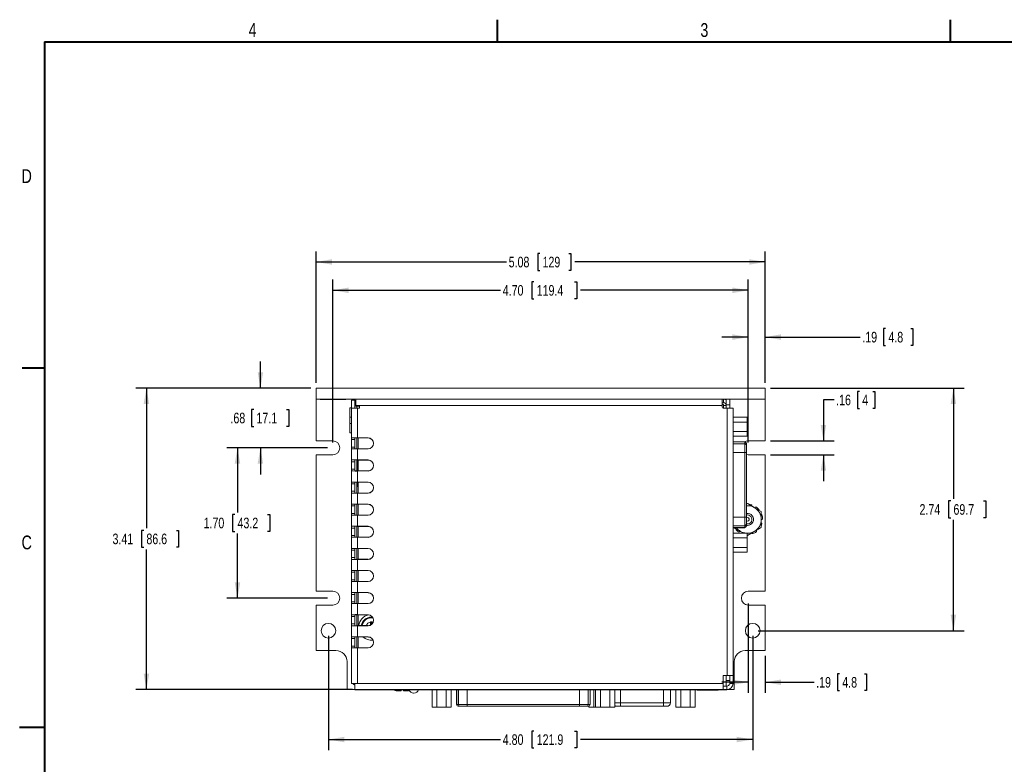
# Model space of a CAD drawing. Header units: inches. Extents: x 0.5 to 21.6, y 0.5 to 16.5.
# Tile 6 of 18: x 0.5 to 11.6, y 8.1 to 16.5. Entities that reach past the tile are written whole.
import ezdxf

# ---------------------------------------------------------------- set-up
doc = ezdxf.new("R2010")
doc.units = ezdxf.units.IN
doc.header["$MEASUREMENT"] = 0
doc.layers.add('2', color=179, linetype='Continuous')
doc.styles.add('SLDTEXTSTYLE0', font='TXT', dxfattribs={"width": 0.773196})
doc.styles.add('SLDTEXTSTYLE1', font='TXT', dxfattribs={"width": 0.75})
doc.dimstyles.new('SLDDIMSTYLE0', dxfattribs={"dimtxt": 0.12, "dimasz": 0.18, "dimexe": 0, "dimexo": 0.0625, "dimgap": 0.03, "dimtad": 0, "dimtih": 1, "dimtoh": 1, "dimrnd": 1e-09, "dimzin": 12, "dimdsep": 46, "dimtxsty": 'SLDTEXTSTYLE1', "dimsah": 1, "dimcen": 0.09, "dimadec": 0, "dimazin": 3, "dimtfac": 1, "dimtofl": 0, "dimtmove": 0, "dimatfit": 3, "dimfxl": 1, "dimfrac": 2, "dimtolj": 1, "dimtzin": 12, "dimarcsym": 0})
doc.dimstyles.new('SLDDIMSTYLE1', dxfattribs={"dimtxt": 0.12, "dimasz": 0.18, "dimexe": 0, "dimexo": 0.0625, "dimgap": 0.03, "dimtad": 0, "dimtih": 1, "dimtoh": 1, "dimrnd": 1e-09, "dimzin": 4, "dimdsep": 46, "dimtxsty": 'SLDTEXTSTYLE1', "dimsah": 1, "dimcen": 0.09, "dimadec": 0, "dimazin": 1, "dimtfac": 1, "dimtofl": 0, "dimtmove": 0, "dimatfit": 3, "dimfxl": 1, "dimfrac": 2, "dimtolj": 1, "dimtzin": 12, "dimarcsym": 0})
doc.dimstyles.new('SLDDIMSTYLE3', dxfattribs={"dimtxt": 0.12, "dimasz": 0.18, "dimexe": 0, "dimexo": 0.0625, "dimgap": 0.03, "dimtad": 0, "dimtih": 1, "dimtoh": 1, "dimrnd": 1e-09, "dimzin": 12, "dimdsep": 46, "dimtxsty": 'SLDTEXTSTYLE1', "dimsah": 1, "dimcen": 0.09, "dimadec": 0, "dimazin": 3, "dimtfac": 1, "dimtmove": 0, "dimatfit": 0, "dimfxl": 1, "dimfrac": 2, "dimtolj": 1, "dimtzin": 12, "dimarcsym": 0})

# ---------------------------------------------------------------- blocks, each defined once
blk = doc.blocks.new('_D_7')
at = {"layer": '2'}
for p, q in [((3.789, 12.358), (1.809, 12.358)), ((1.929, 12.358), (1.929, 10.773)), ((1.899, 10.749), (1.874, 10.749)), ((1.874, 10.749), (1.874, 10.558)), ((2.27, 10.749), (2.294, 10.749)), ((2.294, 10.749), (2.294, 10.558)), ((1.874, 10.558), (1.899, 10.558)), ((1.929, 8.948), (1.929, 10.534)), ((2.294, 10.558), (2.27, 10.558)), ((4.259, 8.948), (1.809, 8.948))]:
    blk.add_line(p, q, dxfattribs=at)
for points in [[(1.929, 12.358), (1.898, 12.178), (1.961, 12.178)], [(1.929, 8.948), (1.961, 9.128), (1.898, 9.128)]]:
    blk.add_solid(points, dxfattribs=at)
at = {"layer": '2', "char_height": 0.12, "attachment_point": 1, "style": 'SLDTEXTSTYLE1'}
for s, insert in [('3.41', (1.546, 10.713)), ('86.6', (1.929, 10.713))]:
    blk.add_mtext(s, dxfattribs=dict(at, insert=insert))
blk = doc.blocks.new('_D_8')
at = {"layer": '2'}
for p, q in [((8.739, 9.923), (8.739, 8.912)), ((8.929, 9.33), (8.929, 8.912)), ((8.739, 9.032), (8.439, 9.032)), ((8.929, 9.032), (9.483, 9.032)), ((9.771, 9.127), (9.747, 9.127)), ((9.747, 9.127), (9.747, 8.937)), ((10.054, 9.127), (10.078, 9.127)), ((10.078, 9.127), (10.078, 8.937)), ((9.747, 8.937), (9.771, 8.937)), ((10.078, 8.937), (10.054, 8.937))]:
    blk.add_line(p, q, dxfattribs=at)
for points in [[(8.739, 9.032), (8.559, 9.063), (8.559, 9.001)], [(8.929, 9.032), (9.109, 9.001), (9.109, 9.063)]]:
    blk.add_solid(points, dxfattribs=at)
at = {"layer": '2', "char_height": 0.12, "attachment_point": 1, "style": 'SLDTEXTSTYLE1'}
for s, insert in [('.19', (9.507, 9.091)), ('4.8', (9.802, 9.091))]:
    blk.add_mtext(s, dxfattribs=dict(at, insert=insert))
blk = doc.blocks.new('_D_9')
at = {"layer": '2'}
for p, q in [((4.039, 11.743), (4.039, 13.585)), ((6.314, 13.56), (6.29, 13.56)), ((6.29, 13.56), (6.29, 13.369)), ((6.774, 13.56), (6.799, 13.56)), ((6.799, 13.56), (6.799, 13.369)), ((8.739, 11.743), (8.739, 13.585)), ((4.039, 13.465), (5.937, 13.465)), ((6.29, 13.369), (6.314, 13.369)), ((6.799, 13.369), (6.774, 13.369)), ((8.739, 13.465), (6.841, 13.465))]:
    blk.add_line(p, q, dxfattribs=at)
for points in [[(4.039, 13.465), (4.219, 13.433), (4.219, 13.496)], [(8.739, 13.465), (8.559, 13.496), (8.559, 13.433)]]:
    blk.add_solid(points, dxfattribs=at)
at = {"layer": '2', "char_height": 0.12, "attachment_point": 1, "style": 'SLDTEXTSTYLE1'}
for s, insert in [('4.70', (5.961, 13.524)), ('119.4', (6.345, 13.524))]:
    blk.add_mtext(s, dxfattribs=dict(at, insert=insert))
blk = doc.blocks.new('_D_10')
at = {"layer": '2'}
for p, q in [((3.849, 12.418), (3.849, 13.905)), ((6.381, 13.88), (6.357, 13.88)), ((6.357, 13.88), (6.357, 13.69)), ((6.708, 13.88), (6.732, 13.88)), ((6.732, 13.88), (6.732, 13.69)), ((8.929, 12.418), (8.929, 13.905)), ((3.849, 13.785), (6.004, 13.785)), ((8.929, 13.785), (6.775, 13.785)), ((6.357, 13.69), (6.381, 13.69)), ((6.732, 13.69), (6.708, 13.69))]:
    blk.add_line(p, q, dxfattribs=at)
for points in [[(3.849, 13.785), (4.029, 13.754), (4.029, 13.816)], [(8.929, 13.785), (8.749, 13.816), (8.749, 13.754)]]:
    blk.add_solid(points, dxfattribs=at)
at = {"layer": '2', "char_height": 0.12, "attachment_point": 1, "style": 'SLDTEXTSTYLE1'}
for s, insert in [('5.08', (6.028, 13.844)), ('129', (6.411, 13.844))]:
    blk.add_mtext(s, dxfattribs=dict(at, insert=insert))
blk = doc.blocks.new('_D_11')
at = {"layer": '2'}
for p, q in [((8.739, 11.743), (8.739, 13.055)), ((8.929, 12.418), (8.929, 13.055)), ((8.739, 12.935), (8.439, 12.935)), ((8.929, 12.935), (10.005, 12.935)), ((10.293, 13.031), (10.269, 13.031)), ((10.269, 13.031), (10.269, 12.84)), ((10.576, 13.031), (10.6, 13.031)), ((10.6, 13.031), (10.6, 12.84)), ((10.269, 12.84), (10.293, 12.84)), ((10.6, 12.84), (10.576, 12.84))]:
    blk.add_line(p, q, dxfattribs=at)
for points in [[(8.739, 12.935), (8.559, 12.967), (8.559, 12.904)], [(8.929, 12.935), (9.109, 12.904), (9.109, 12.967)]]:
    blk.add_solid(points, dxfattribs=at)
at = {"layer": '2', "char_height": 0.12, "attachment_point": 1, "style": 'SLDTEXTSTYLE1'}
for s, insert in [('.19', (10.029, 12.995)), ('4.8', (10.324, 12.995))]:
    blk.add_mtext(s, dxfattribs=dict(at, insert=insert))
blk = doc.blocks.new('_D_12')
at = {"layer": '2'}
for p, q in [((9.998, 12.32), (9.973, 12.32)), ((9.973, 12.32), (9.973, 12.129)), ((10.147, 12.32), (10.172, 12.32)), ((10.172, 12.32), (10.172, 12.129)), ((9.709, 12.225), (9.589, 12.225)), ((9.589, 12.225), (9.589, 11.761)), ((9.973, 12.129), (9.998, 12.129)), ((10.172, 12.129), (10.147, 12.129)), ((8.989, 11.761), (9.709, 11.761)), ((8.989, 11.605), (9.709, 11.605)), ((9.589, 11.605), (9.589, 11.305))]:
    blk.add_line(p, q, dxfattribs=at)
for points in [[(9.589, 11.761), (9.62, 11.941), (9.558, 11.941)], [(9.589, 11.605), (9.558, 11.425), (9.62, 11.425)]]:
    blk.add_solid(points, dxfattribs=at)
at = {"layer": '2', "char_height": 0.12, "attachment_point": 1, "style": 'SLDTEXTSTYLE1'}
for s, insert in [('.16', (9.733, 12.284)), ('4', (10.028, 12.284))]:
    blk.add_mtext(s, dxfattribs=dict(at, insert=insert))
blk = doc.blocks.new('_D_13')
at = {"layer": '2'}
for p, q in [((3.219, 12.358), (3.219, 12.658)), ((3.789, 12.358), (3.099, 12.358)), ((3.144, 12.116), (3.12, 12.116)), ((3.12, 12.116), (3.12, 11.926)), ((3.515, 12.116), (3.54, 12.116)), ((3.54, 12.116), (3.54, 11.926)), ((3.12, 11.926), (3.144, 11.926)), ((3.54, 11.926), (3.515, 11.926)), ((3.979, 11.683), (3.099, 11.683)), ((3.219, 11.683), (3.219, 11.383))]:
    blk.add_line(p, q, dxfattribs=at)
for points in [[(3.219, 12.358), (3.25, 12.538), (3.188, 12.538)], [(3.219, 11.683), (3.188, 11.503), (3.25, 11.503)]]:
    blk.add_solid(points, dxfattribs=at)
at = {"layer": '2', "char_height": 0.12, "attachment_point": 1, "style": 'SLDTEXTSTYLE1'}
for s, insert in [('.68', (2.88, 12.08)), ('17.1', (3.174, 12.08))]:
    blk.add_mtext(s, dxfattribs=dict(at, insert=insert))
blk = doc.blocks.new('_D_14')
at = {"layer": '2'}
for p, q in [((3.979, 11.683), (2.84, 11.683)), ((2.96, 11.683), (2.96, 10.953)), ((2.929, 10.929), (2.905, 10.929)), ((2.905, 10.929), (2.905, 10.738)), ((3.3, 10.929), (3.325, 10.929)), ((3.325, 10.929), (3.325, 10.738)), ((2.905, 10.738), (2.929, 10.738)), ((2.96, 9.983), (2.96, 10.714)), ((3.325, 10.738), (3.3, 10.738)), ((3.979, 9.983), (2.84, 9.983))]:
    blk.add_line(p, q, dxfattribs=at)
for points in [[(2.96, 11.683), (2.928, 11.503), (2.991, 11.503)], [(2.96, 9.983), (2.991, 10.163), (2.928, 10.163)]]:
    blk.add_solid(points, dxfattribs=at)
at = {"layer": '2', "char_height": 0.12, "attachment_point": 1, "style": 'SLDTEXTSTYLE1'}
for s, insert in [('1.70', (2.576, 10.893)), ('43.2', (2.96, 10.893))]:
    blk.add_mtext(s, dxfattribs=dict(at, insert=insert))
blk = doc.blocks.new('_D_15')
at = {"layer": '2'}
for p, q in [((8.989, 12.358), (11.18, 12.358)), ((11.06, 12.358), (11.06, 11.106)), ((11.029, 11.082), (11.005, 11.082)), ((11.005, 11.082), (11.005, 10.892)), ((11.4, 11.082), (11.425, 11.082)), ((11.425, 11.082), (11.425, 10.892)), ((11.005, 10.892), (11.029, 10.892)), ((11.06, 9.615), (11.06, 10.867)), ((11.425, 10.892), (11.4, 10.892)), ((8.849, 9.615), (11.18, 9.615))]:
    blk.add_line(p, q, dxfattribs=at)
for points in [[(11.06, 12.358), (11.028, 12.178), (11.091, 12.178)], [(11.06, 9.615), (11.091, 9.795), (11.028, 9.795)]]:
    blk.add_solid(points, dxfattribs=at)
at = {"layer": '2', "char_height": 0.12, "attachment_point": 1, "style": 'SLDTEXTSTYLE1'}
for s, insert in [('2.74', (10.676, 11.046)), ('69.7', (11.06, 11.046))]:
    blk.add_mtext(s, dxfattribs=dict(at, insert=insert))
blk = doc.blocks.new('_D_16')
at = {"layer": '2'}
for p, q in [((3.989, 9.555), (3.989, 8.264)), ((8.789, 9.555), (8.789, 8.264)), ((6.314, 8.479), (6.29, 8.479)), ((6.29, 8.479), (6.29, 8.289)), ((6.774, 8.479), (6.799, 8.479)), ((6.799, 8.479), (6.799, 8.289)), ((3.989, 8.384), (5.937, 8.384)), ((8.789, 8.384), (6.841, 8.384)), ((6.29, 8.289), (6.314, 8.289)), ((6.799, 8.289), (6.774, 8.289))]:
    blk.add_line(p, q, dxfattribs=at)
for points in [[(3.989, 8.384), (4.169, 8.353), (4.169, 8.415)], [(8.789, 8.384), (8.609, 8.415), (8.609, 8.353)]]:
    blk.add_solid(points, dxfattribs=at)
at = {"layer": '2', "char_height": 0.12, "attachment_point": 1, "style": 'SLDTEXTSTYLE1'}
for s, insert in [('4.80', (5.961, 8.443)), ('121.9', (6.345, 8.443))]:
    blk.add_mtext(s, dxfattribs=dict(at, insert=insert))

msp = doc.modelspace()

# ---------------------------------------------------------------- linework, layer by layer
at = {"color": 7, "linetype": 'Continuous', "lineweight": 15}
for p, q in [((8.929, 12.358), (3.849, 12.358)), ((3.849, 12.358), (3.849, 12.233)), ((8.929, 12.358), (8.929, 12.233)), ((3.849, 12.232), (3.849, 12.233)), ((8.929, 12.233), (3.849, 12.233)), ((4.224, 12.232), (3.849, 12.232)), ((3.849, 12.232), (3.849, 11.761)), ((3.896, 12.232), (3.896, 12.231)), ((3.9, 12.231), (3.896, 12.231)), ((3.9, 12.231), (3.9, 12.232)), ((4.174, 12.231), (3.9, 12.231)), ((4.174, 12.231), (4.174, 12.232)), ((4.187, 12.231), (4.174, 12.231)), ((4.187, 12.231), (4.187, 12.232)), ((4.224, 12.232), (4.224, 12.233)), ((4.249, 12.223), (4.249, 12.133)), ((4.249, 12.223), (4.289, 12.223)), ((4.289, 12.223), (4.289, 12.133)), ((4.299, 12.163), (4.299, 12.233)), ((4.299, 12.153), (4.299, 12.163)), ((8.444, 12.163), (4.299, 12.163)), ((4.339, 12.153), (4.299, 12.153)), ((4.309, 12.153), (4.309, 12.133)), ((4.339, 12.133), (4.339, 12.153)), ((8.444, 12.233), (8.444, 12.163)), ((8.444, 12.193), (8.459, 12.193)), ((8.459, 12.173), (8.444, 12.173)), ((8.444, 12.163), (8.444, 12.143)), ((8.459, 12.193), (8.459, 12.233)), ((8.459, 12.133), (8.459, 12.173)), ((8.489, 12.163), (8.459, 12.163)), ((8.489, 12.17), (8.489, 12.233)), ((8.529, 12.17), (8.489, 12.17)), ((8.489, 12.133), (8.489, 12.17)), ((8.529, 12.233), (8.529, 12.17)), ((8.529, 12.133), (8.529, 12.17)), ((8.929, 12.233), (8.929, 11.761)), ((4.249, 12.135), (4.229, 12.135)), ((4.229, 11.852), (4.229, 12.135)), ((4.249, 12.133), (4.249, 11.795)), ((4.249, 12.133), (4.319, 12.133)), ((4.319, 12.133), (4.319, 11.796)), ((4.319, 12.133), (4.339, 12.133)), ((8.499, 12.133), (8.454, 12.133)), ((8.499, 9.108), (8.499, 12.133)), ((8.499, 12.133), (8.569, 12.133)), ((8.569, 9.128), (8.569, 12.133)), ((8.726, 12.029), (8.569, 12.029)), ((8.726, 11.975), (8.569, 11.975)), ((8.726, 12.029), (8.726, 11.975)), ((8.726, 11.975), (8.726, 11.867)), ((4.229, 11.852), (4.249, 11.852)), ((8.726, 11.867), (8.569, 11.867)), ((8.726, 11.813), (8.569, 11.813)), ((8.726, 11.867), (8.726, 11.813)), ((4.039, 11.761), (3.849, 11.761)), ((4.249, 11.776), (4.249, 11.795)), ((4.249, 11.776), (4.289, 11.776)), ((4.249, 11.776), (4.249, 11.691)), ((4.289, 11.776), (4.289, 11.795)), ((4.289, 11.691), (4.289, 11.776)), ((4.309, 11.795), (4.309, 11.672)), ((4.437, 11.796), (4.319, 11.796)), ((4.319, 11.795), (4.437, 11.795)), ((4.324, 11.672), (4.324, 11.795)), ((4.437, 11.795), (4.437, 11.796)), ((8.698, 11.751), (8.569, 11.751)), ((8.698, 11.75), (8.698, 11.73)), ((8.698, 11.632), (8.698, 11.73)), ((8.718, 11.73), (8.718, 11.732)), ((8.718, 11.711), (8.718, 11.73)), ((8.718, 11.632), (8.718, 11.711)), ((8.739, 11.761), (8.929, 11.761)), ((3.849, 11.605), (3.849, 10.061)), ((3.849, 11.605), (4.039, 11.605)), ((4.249, 11.672), (4.249, 11.691)), ((4.289, 11.691), (4.249, 11.691)), ((4.249, 11.672), (4.249, 11.545)), ((4.289, 11.672), (4.289, 11.691)), ((4.437, 11.672), (4.319, 11.672)), ((4.319, 11.671), (4.319, 11.546)), ((4.319, 11.671), (4.437, 11.671)), ((4.437, 11.672), (4.437, 11.671)), ((8.698, 11.632), (8.718, 11.632)), ((8.698, 11.632), (8.698, 10.9)), ((8.718, 10.9), (8.718, 11.632)), ((8.739, 11.605), (8.718, 11.608)), ((8.929, 11.605), (8.739, 11.605)), ((8.929, 11.605), (8.929, 10.061)), ((4.249, 11.526), (4.249, 11.545)), ((4.249, 11.526), (4.289, 11.526)), ((4.249, 11.526), (4.249, 11.441)), ((4.289, 11.526), (4.289, 11.545)), ((4.289, 11.441), (4.289, 11.526)), ((4.309, 11.545), (4.309, 11.422)), ((4.437, 11.546), (4.319, 11.546)), ((4.319, 11.545), (4.437, 11.545)), ((4.322, 11.545), (4.322, 11.422)), ((4.324, 11.422), (4.324, 11.545)), ((4.437, 11.545), (4.437, 11.546)), ((4.249, 11.422), (4.249, 11.441)), ((4.289, 11.441), (4.249, 11.441)), ((4.249, 11.422), (4.249, 11.295)), ((4.289, 11.422), (4.289, 11.441)), ((4.437, 11.422), (4.319, 11.422)), ((4.319, 11.421), (4.319, 11.296)), ((4.319, 11.421), (4.437, 11.421)), ((4.437, 11.422), (4.437, 11.421)), ((4.249, 11.276), (4.249, 11.295)), ((4.249, 11.276), (4.289, 11.276)), ((4.249, 11.276), (4.249, 11.191)), ((4.289, 11.276), (4.289, 11.295)), ((4.289, 11.191), (4.289, 11.276)), ((4.309, 11.295), (4.309, 11.172)), ((4.437, 11.296), (4.319, 11.296)), ((4.319, 11.295), (4.437, 11.295)), ((4.322, 11.295), (4.322, 11.242)), ((4.324, 11.172), (4.324, 11.295)), ((4.437, 11.295), (4.437, 11.296)), ((4.249, 11.172), (4.249, 11.191)), ((4.289, 11.191), (4.249, 11.191)), ((4.249, 11.172), (4.249, 11.045)), ((4.289, 11.172), (4.289, 11.191)), ((4.437, 11.172), (4.319, 11.172)), ((4.319, 11.171), (4.319, 11.046)), ((4.319, 11.171), (4.437, 11.171)), ((4.322, 11.242), (4.324, 11.242)), ((4.437, 11.172), (4.437, 11.171)), ((4.249, 11.026), (4.249, 11.045)), ((4.289, 11.026), (4.289, 11.045)), ((4.309, 11.045), (4.309, 10.922)), ((4.437, 11.046), (4.319, 11.046)), ((4.319, 11.045), (4.437, 11.045)), ((4.324, 10.922), (4.324, 11.045)), ((4.437, 11.045), (4.437, 11.046)), ((8.729, 11.054), (8.718, 11.047)), ((4.249, 11.026), (4.289, 11.026)), ((4.249, 11.026), (4.249, 10.941)), ((4.249, 10.922), (4.249, 10.941)), ((4.289, 10.941), (4.249, 10.941)), ((4.249, 10.922), (4.249, 10.795)), ((4.289, 10.941), (4.289, 11.026)), ((4.289, 10.922), (4.289, 10.941)), ((4.437, 10.922), (4.319, 10.922)), ((4.319, 10.921), (4.319, 10.796)), ((4.319, 10.921), (4.437, 10.921)), ((4.437, 10.922), (4.437, 10.921)), ((8.886, 10.964), (8.807, 11.009)), ((8.698, 10.9), (8.718, 10.9)), ((8.698, 10.802), (8.698, 10.9)), ((8.718, 10.821), (8.718, 10.9)), ((8.729, 10.823), (8.718, 10.824)), ((8.718, 10.801), (8.718, 10.821)), ((4.249, 10.776), (4.249, 10.795)), ((4.249, 10.776), (4.289, 10.776)), ((4.249, 10.776), (4.249, 10.691)), ((4.289, 10.776), (4.289, 10.795)), ((4.289, 10.691), (4.289, 10.776)), ((4.309, 10.795), (4.309, 10.672)), ((4.437, 10.796), (4.319, 10.796)), ((4.319, 10.795), (4.437, 10.795)), ((4.324, 10.672), (4.324, 10.795)), ((4.437, 10.795), (4.437, 10.796)), ((8.569, 10.78), (8.698, 10.78)), ((8.726, 10.718), (8.569, 10.718)), ((8.578, 10.78), (8.651, 10.738)), ((8.651, 10.738), (8.687, 10.718)), ((8.698, 10.802), (8.698, 10.782)), ((8.729, 10.804), (8.718, 10.805)), ((8.718, 10.8), (8.718, 10.801)), ((8.726, 10.718), (8.726, 10.664)), ((8.729, 10.693), (8.807, 10.738)), ((4.249, 10.672), (4.249, 10.691)), ((4.289, 10.691), (4.249, 10.691)), ((4.249, 10.672), (4.249, 10.545)), ((4.289, 10.672), (4.289, 10.691)), ((4.437, 10.672), (4.319, 10.672)), ((4.319, 10.671), (4.319, 10.546)), ((4.319, 10.671), (4.437, 10.671)), ((4.437, 10.672), (4.437, 10.671)), ((8.726, 10.664), (8.569, 10.664)), ((8.726, 10.664), (8.726, 10.556)), ((4.249, 10.526), (4.249, 10.545)), ((4.249, 10.526), (4.289, 10.526)), ((4.249, 10.526), (4.249, 10.441)), ((4.289, 10.526), (4.289, 10.545)), ((4.289, 10.441), (4.289, 10.526)), ((4.309, 10.545), (4.309, 10.422)), ((4.437, 10.546), (4.319, 10.546)), ((4.319, 10.545), (4.437, 10.545)), ((4.324, 10.422), (4.324, 10.545)), ((4.437, 10.545), (4.437, 10.546)), ((8.726, 10.556), (8.569, 10.556)), ((8.726, 10.502), (8.569, 10.502)), ((8.726, 10.556), (8.726, 10.502)), ((4.249, 10.422), (4.249, 10.441)), ((4.289, 10.441), (4.249, 10.441)), ((4.249, 10.422), (4.249, 10.295)), ((4.289, 10.422), (4.289, 10.441)), ((4.437, 10.422), (4.319, 10.422)), ((4.319, 10.421), (4.319, 10.296)), ((4.319, 10.421), (4.437, 10.421)), ((4.437, 10.422), (4.437, 10.421)), ((4.249, 10.276), (4.249, 10.295)), ((4.249, 10.276), (4.289, 10.276)), ((4.249, 10.276), (4.249, 10.191)), ((4.289, 10.276), (4.289, 10.295)), ((4.289, 10.191), (4.289, 10.276)), ((4.309, 10.295), (4.309, 10.172)), ((4.437, 10.296), (4.319, 10.296)), ((4.319, 10.295), (4.437, 10.295)), ((4.324, 10.172), (4.324, 10.295)), ((4.437, 10.295), (4.437, 10.296)), ((4.249, 10.172), (4.249, 10.191)), ((4.289, 10.191), (4.249, 10.191)), ((4.249, 10.172), (4.249, 10.045)), ((4.289, 10.172), (4.289, 10.191)), ((4.437, 10.172), (4.319, 10.172)), ((4.319, 10.171), (4.319, 10.046)), ((4.319, 10.171), (4.437, 10.171)), ((4.437, 10.172), (4.437, 10.171)), ((4.039, 10.061), (3.849, 10.061)), ((4.249, 10.026), (4.249, 10.045)), ((4.289, 10.026), (4.289, 10.045)), ((4.309, 10.045), (4.309, 9.922)), ((4.437, 10.046), (4.319, 10.046)), ((4.319, 10.045), (4.437, 10.045)), ((4.324, 9.922), (4.324, 10.045)), ((4.437, 10.045), (4.437, 10.046)), ((8.739, 10.061), (8.929, 10.061)), ((4.249, 10.026), (4.289, 10.026)), ((4.249, 10.026), (4.249, 9.941)), ((4.249, 9.922), (4.249, 9.941)), ((4.289, 9.941), (4.249, 9.941)), ((4.249, 9.922), (4.249, 9.795)), ((4.289, 9.941), (4.289, 10.026)), ((4.289, 9.922), (4.289, 9.941)), ((4.437, 9.922), (4.319, 9.922)), ((4.319, 9.921), (4.319, 9.796)), ((4.319, 9.921), (4.437, 9.921)), ((4.437, 9.922), (4.437, 9.921)), ((3.849, 9.905), (3.849, 9.39)), ((3.849, 9.905), (4.039, 9.905)), ((8.929, 9.905), (8.739, 9.905)), ((8.929, 9.905), (8.929, 9.39)), ((4.249, 9.776), (4.249, 9.795)), ((4.249, 9.776), (4.289, 9.776)), ((4.249, 9.776), (4.249, 9.691)), ((4.289, 9.776), (4.289, 9.795)), ((4.289, 9.691), (4.289, 9.776)), ((4.309, 9.795), (4.309, 9.672)), ((4.437, 9.796), (4.319, 9.796)), ((4.319, 9.795), (4.437, 9.795)), ((4.324, 9.672), (4.324, 9.795)), ((4.437, 9.795), (4.437, 9.796)), ((4.465, 9.714), (4.465, 9.712)), ((4.472, 9.69), (4.465, 9.714)), ((4.465, 9.712), (4.465, 9.684)), ((4.488, 9.767), (4.474, 9.768)), ((4.477, 9.69), (4.484, 9.714)), ((4.484, 9.712), (4.484, 9.714)), ((4.484, 9.693), (4.484, 9.712)), ((4.249, 9.672), (4.249, 9.691)), ((4.289, 9.691), (4.249, 9.691)), ((4.249, 9.672), (4.249, 9.545)), ((4.289, 9.672), (4.289, 9.691)), ((4.437, 9.672), (4.319, 9.672)), ((4.319, 9.671), (4.319, 9.546)), ((4.319, 9.671), (4.437, 9.671)), ((4.437, 9.672), (4.437, 9.671)), ((4.472, 9.684), (4.465, 9.684)), ((4.472, 9.69), (4.472, 9.684)), ((4.472, 9.684), (4.472, 9.682)), ((4.477, 9.686), (4.477, 9.69)), ((4.249, 9.526), (4.249, 9.545)), ((4.249, 9.526), (4.289, 9.526)), ((4.249, 9.526), (4.249, 9.441)), ((4.289, 9.526), (4.289, 9.545)), ((4.289, 9.441), (4.289, 9.526)), ((4.309, 9.545), (4.309, 9.422)), ((4.437, 9.546), (4.319, 9.546)), ((4.319, 9.545), (4.437, 9.545)), ((4.324, 9.422), (4.324, 9.545)), ((4.437, 9.545), (4.437, 9.546)), ((4.074, 9.39), (3.849, 9.39)), ((4.249, 9.422), (4.249, 9.441)), ((4.289, 9.441), (4.249, 9.441)), ((4.249, 9.422), (4.249, 9.018)), ((4.289, 9.422), (4.289, 9.441)), ((4.437, 9.422), (4.319, 9.422)), ((4.319, 9.421), (4.319, 9.018)), ((4.319, 9.421), (4.437, 9.421)), ((4.437, 9.422), (4.437, 9.421)), ((8.929, 9.39), (8.704, 9.39)), ((4.199, 8.948), (4.199, 9.265)), ((8.579, 9.265), (8.579, 8.948)), ((8.499, 9.108), (8.454, 9.108)), ((8.454, 9.018), (8.454, 9.108)), ((8.489, 9.051), (8.489, 9.108)), ((8.489, 9.051), (8.529, 9.051)), ((8.489, 8.988), (8.489, 9.051)), ((8.566, 9.108), (8.499, 9.108)), ((8.529, 9.051), (8.529, 9.108)), ((8.529, 9.051), (8.529, 9.01)), ((8.567, 9.023), (8.529, 9.023)), ((8.567, 9.112), (8.567, 9.023)), ((8.567, 9.023), (8.567, 9.018)), ((4.289, 8.948), (4.199, 8.948)), ((4.289, 9.018), (4.249, 9.018)), ((4.289, 8.948), (4.289, 9.018)), ((4.319, 9.018), (4.289, 9.018)), ((4.289, 8.945), (4.289, 8.948)), ((8.454, 8.948), (4.289, 8.948)), ((4.319, 8.945), (4.289, 8.945)), ((8.454, 9.018), (4.319, 9.018)), ((4.319, 8.945), (4.319, 8.948)), ((8.467, 8.948), (4.319, 8.948)), ((8.467, 8.945), (4.319, 8.945)), ((4.734, 8.945), (4.734, 8.943)), ((4.734, 8.943), (4.755, 8.933)), ((4.734, 8.943), (4.812, 8.943)), ((4.755, 8.933), (4.812, 8.933)), ((4.812, 8.945), (4.812, 8.943)), ((4.837, 8.945), (4.837, 8.943)), ((4.837, 8.943), (4.901, 8.943)), ((4.837, 8.933), (4.894, 8.933)), ((4.894, 8.933), (4.903, 8.938)), ((5.161, 8.751), (5.161, 8.945)), ((5.214, 8.751), (5.214, 8.945)), ((5.322, 8.751), (5.322, 8.945)), ((5.376, 8.751), (5.376, 8.945)), ((5.439, 8.945), (5.439, 8.78)), ((6.95, 8.78), (6.95, 8.945)), ((6.99, 8.751), (6.99, 8.945)), ((7.012, 8.751), (7.012, 8.945)), ((7.066, 8.751), (7.066, 8.945)), ((7.174, 8.751), (7.174, 8.945)), ((7.228, 8.751), (7.228, 8.945)), ((7.858, 8.799), (7.858, 8.945)), ((7.92, 8.751), (7.92, 8.945)), ((7.974, 8.751), (7.974, 8.945)), ((8.082, 8.751), (8.082, 8.945)), ((8.136, 8.751), (8.136, 8.945)), ((8.161, 8.945), (8.161, 8.942)), ((8.169, 8.942), (8.161, 8.942)), ((8.169, 8.942), (8.169, 8.945)), ((8.372, 8.942), (8.169, 8.942)), ((8.372, 8.942), (8.372, 8.945)), ((8.397, 8.942), (8.372, 8.942)), ((8.397, 8.942), (8.397, 8.945)), ((8.454, 9.018), (8.454, 8.948)), ((8.497, 8.988), (8.454, 8.988)), ((8.497, 8.948), (8.454, 8.948)), ((8.467, 8.945), (8.467, 8.948)), ((8.497, 8.945), (8.467, 8.945)), ((8.497, 8.988), (8.497, 8.948)), ((8.497, 8.945), (8.497, 8.948)), ((8.579, 8.948), (8.497, 8.948)), ((4.956, 8.908), (4.952, 8.908)), ((5.214, 8.751), (5.161, 8.751)), ((5.322, 8.751), (5.214, 8.751)), ((5.376, 8.751), (5.322, 8.751)), ((5.46, 8.78), (5.44, 8.78)), ((5.458, 8.76), (5.46, 8.76)), ((5.46, 8.78), (5.558, 8.78)), ((5.46, 8.76), (5.479, 8.76)), ((5.479, 8.76), (5.558, 8.76)), ((6.83, 8.78), (5.558, 8.78)), ((5.558, 8.78), (5.558, 8.76)), ((5.558, 8.76), (6.83, 8.76)), ((6.83, 8.78), (6.929, 8.78)), ((6.83, 8.78), (6.83, 8.76)), ((6.83, 8.76), (6.909, 8.76)), ((6.909, 8.76), (6.929, 8.76)), ((6.948, 8.78), (6.929, 8.78)), ((6.929, 8.76), (6.93, 8.76)), ((6.936, 8.751), (6.936, 8.761)), ((6.99, 8.751), (6.936, 8.751)), ((7.012, 8.751), (6.99, 8.751)), ((7.066, 8.751), (7.012, 8.751)), ((7.174, 8.751), (7.066, 8.751)), ((7.228, 8.751), (7.174, 8.751)), ((7.294, 8.76), (7.294, 8.799)), ((7.294, 8.799), (7.779, 8.799)), ((7.294, 8.76), (7.779, 8.76)), ((7.779, 8.76), (7.779, 8.799)), ((7.974, 8.751), (7.92, 8.751)), ((8.082, 8.751), (7.974, 8.751)), ((8.136, 8.751), (8.082, 8.751))]:
    msp.add_line(p, q, dxfattribs=at)
at = {"color": 8, "linetype": 'Continuous', "lineweight": 15}
for p, q in [((4.229, 12.028), (4.249, 12.028)), ((4.249, 11.958), (4.229, 11.958)), ((8.569, 11.75), (8.698, 11.75)), ((8.698, 11.73), (8.569, 11.73)), ((8.698, 11.75), (8.698, 11.751)), ((8.569, 11.632), (8.698, 11.632)), ((8.698, 10.9), (8.569, 10.9)), ((8.569, 10.802), (8.698, 10.802)), ((8.698, 10.782), (8.569, 10.782)), ((8.698, 10.78), (8.698, 10.782)), ((5.44, 8.78), (5.44, 8.945)), ((5.46, 8.945), (5.46, 8.78)), ((5.558, 8.78), (5.558, 8.945)), ((6.83, 8.945), (6.83, 8.78)), ((6.929, 8.78), (6.929, 8.945)), ((6.948, 8.945), (6.948, 8.78)), ((7.294, 8.799), (7.294, 8.945)), ((7.779, 8.799), (7.779, 8.945)), ((8.529, 9.018), (8.567, 9.018)), ((5.439, 8.78), (5.44, 8.78)), ((6.948, 8.78), (6.95, 8.78)), ((7.228, 8.799), (7.294, 8.799)), ((7.779, 8.799), (7.858, 8.799))]:
    msp.add_line(p, q, dxfattribs=at)
at = {"color": 7, "linetype": 'Continuous', "lineweight": 15, "flags": 128}
for points in [[(8.701, 11.751), (8.713, 11.757), (8.739, 11.761)], [(8.718, 10.89), (8.721, 10.892), (8.729, 10.894)], [(4.465, 9.684), (4.464, 9.68), (4.464, 9.678)], [(4.435, 9.545), (4.442, 9.543), (4.464, 9.539)]]:
    msp.add_lwpolyline(points, dxfattribs=at)
at = {"color": 8, "linetype": 'Continuous', "lineweight": 15, "flags": 128}
msp.add_lwpolyline([(4.494, 9.71), (4.493, 9.71), (4.484, 9.712)], dxfattribs=at)
at = {"color": 7, "linetype": 'Continuous', "lineweight": 15}
for centre in [(3.989, 9.615), (8.789, 9.615)]:
    msp.add_circle(centre, 0.083, dxfattribs=at)
for centre, radius, start, end in [((8.454, 12.143), 0.01, 180, 270), ((8.459, 12.163), 0.07, 64.6231, 90), ((8.459, 12.163), 0.03, 0, 90), ((4.039, 11.683), 0.078, 270, 90), ((4.437, 11.733), 0.0625, 270, 90), ((4.437, 11.733), 0.0618, 270, 90), ((8.698, 11.732), 0.0197, 0, 90), ((8.698, 11.73), 0.0195, 0.4422, 90.4349), ((8.698, 11.711), 0.0195, 0.4426, 90.4345), ((4.437, 11.483), 0.0625, 270, 90), ((4.437, 11.483), 0.0618, 270, 90), ((4.437, 11.233), 0.0625, 270, 90), ((4.437, 11.233), 0.0618, 270, 90), ((4.437, 10.983), 0.0625, 270, 90), ((4.437, 10.983), 0.0618, 270, 90), ((8.729, 10.873), 0.156, 60, 94.2772), ((8.729, 10.873), 0.172, 75.437, 83.6675), ((8.729, 10.873), 0.069, 270, 99.7234), ((8.729, 10.873), 0.0504, 270, 103.369), ((8.729, 10.873), 0.156, 0, 60), ((8.729, 10.873), 0.172, 39.437, 53.563), ((8.729, 10.873), 0.172, 3.437, 17.563), ((8.698, 10.821), 0.0195, 269.5649, 359.5578), ((8.729, 10.873), 0.0207, 235.7383, 90), ((8.729, 10.873), 0.156, 300, 0), ((8.729, 10.873), 0.172, 336.2819, 341.563), ((4.437, 10.733), 0.0625, 270, 90), ((4.437, 10.733), 0.0618, 270, 90), ((8.729, 10.873), 0.172, 219.437, 233.563), ((8.729, 10.873), 0.156, 216.473, 240), ((8.729, 10.873), 0.156, 240, 265.3481), ((8.698, 10.802), 0.0195, 269.565, 359.5577), ((8.698, 10.8), 0.0197, 270, 0), ((8.729, 10.873), 0.156, 268.845, 300), ((8.729, 10.873), 0.172, 291.437, 305.563), ((4.437, 10.483), 0.0625, 270, 90), ((4.437, 10.483), 0.0618, 270, 90), ((4.437, 10.233), 0.0625, 270, 90), ((4.437, 10.233), 0.0618, 270, 90), ((4.039, 9.983), 0.078, 270, 90), ((4.437, 9.983), 0.0625, 270, 90), ((4.437, 9.983), 0.0618, 270, 90), ((8.739, 9.983), 0.078, 90, 270), ((4.474, 9.653), 0.145, 102.5816, 172.7901), ((4.474, 9.653), 0.115, 90, 170.8949), ((4.474, 9.653), 0.11, 80.776, 170.4334), ((4.437, 9.733), 0.0625, 270, 90), ((4.437, 9.733), 0.0618, 270, 90), ((4.474, 9.653), 0.061, 81.0413, 98.9587), ((4.474, 9.653), 0.0363, 86.2784, 93.7216), ((4.474, 9.653), 0.145, 228.2618, 277.3228), ((4.437, 9.483), 0.0625, 270, 90), ((4.437, 9.483), 0.0618, 270, 90), ((4.074, 9.265), 0.125, 0, 90), ((8.704, 9.265), 0.125, 90, 180), ((8.499, 9.128), 0.07, 343.3985, 0), ((4.319, 9.063), 0.07, 220.0052, 244.6231), ((4.952, 8.963), 0.055, 199.1033, 270), ((4.956, 8.963), 0.055, 270, 340.8967), ((8.497, 9.018), 0.07, 270, 0), ((8.497, 9.018), 0.03, 270, 344.6865), ((5.458, 8.78), 0.0197, 180, 270), ((5.46, 8.78), 0.0195, 179.5648, 269.5579), ((5.479, 8.78), 0.0195, 179.565, 269.5579), ((6.909, 8.78), 0.0195, 270.442, 0.4352), ((6.929, 8.78), 0.0195, 270.4421, 0.4351), ((6.93, 8.78), 0.0197, 270, 0), ((7.254, 8.799), 0.0394, 228.9081, 270), ((7.818, 8.799), 0.0394, 270, 0)]:
    msp.add_arc(centre, radius, start, end, dxfattribs=at)
at = {"color": 8, "linetype": 'Continuous', "lineweight": 15}
for radius, start, end in [(0.107, 79.7745, 170.1913), (0.0595, 99.1874, 162.1906)]:
    msp.add_arc((4.474, 9.653), radius, start, end, dxfattribs=at)
at = {"color": 7, "linetype": 'Continuous', "lineweight": 15}
for centre, major_axis, start_param, end_param in [((4.319, 11.795), (0.07, 0), 1.570796, 3.141593), ((4.319, 11.795), (0.03, 0), 1.570796, 3.141593), ((4.319, 11.672), (0.07, 0), 3.141593, 4.712389), ((4.319, 11.672), (0.03, 0), 3.141593, 4.712389), ((4.319, 11.545), (0.07, 0), 1.570796, 3.141593), ((4.319, 11.545), (0.03, 0), 1.570796, 3.141593), ((4.319, 11.422), (0.07, 0), 3.141593, 4.712389), ((4.319, 11.422), (0.03, 0), 3.141593, 4.712389), ((4.319, 11.295), (0.07, 0), 1.570796, 3.141593), ((4.319, 11.295), (0.03, 0), 1.570796, 3.141593), ((4.319, 11.172), (0.07, 0), 3.141593, 4.712389), ((4.319, 11.172), (0.03, 0), 3.141593, 4.712389), ((4.319, 11.045), (0.07, 0), 1.570796, 3.141593), ((4.319, 11.045), (0.03, 0), 1.570796, 3.141593), ((4.319, 10.922), (0.07, 0), 3.141593, 4.712389), ((4.319, 10.922), (0.03, 0), 3.141593, 4.712389), ((4.319, 10.795), (0.07, 0), 1.570796, 3.141593), ((4.319, 10.795), (0.03, 0), 1.570796, 3.141593), ((4.319, 10.672), (0.07, 0), 3.141593, 4.712389), ((4.319, 10.672), (0.03, 0), 3.141593, 4.712389), ((4.319, 10.545), (0.07, 0), 1.570796, 3.141593), ((4.319, 10.545), (0.03, 0), 1.570796, 3.141593), ((4.319, 10.422), (0.07, 0), 3.141593, 4.712389), ((4.319, 10.422), (0.03, 0), 3.141593, 4.712389), ((4.319, 10.295), (0.07, 0), 1.570796, 3.141593), ((4.319, 10.295), (0.03, 0), 1.570796, 3.141593), ((4.319, 10.172), (0.07, 0), 3.141593, 4.712389), ((4.319, 10.172), (0.03, 0), 3.141593, 4.712389), ((4.319, 10.045), (0.07, 0), 1.570796, 3.141593), ((4.319, 10.045), (0.03, 0), 1.570796, 3.141593), ((4.319, 9.922), (0.07, 0), 3.141593, 4.712389), ((4.319, 9.922), (0.03, 0), 3.141593, 4.712389), ((4.319, 9.795), (0.07, 0), 1.570796, 3.141593), ((4.319, 9.795), (0.03, 0), 1.570796, 3.141593), ((4.319, 9.672), (0.07, 0), 3.141593, 4.712389), ((4.319, 9.672), (0.03, 0), 3.141593, 4.712389), ((4.319, 9.545), (0.07, 0), 1.570796, 3.141593), ((4.319, 9.545), (0.03, 0), 1.570796, 3.141593), ((4.319, 9.422), (0.07, 0), 3.141593, 4.712389), ((4.319, 9.422), (0.03, 0), 3.141593, 4.712389)]:
    msp.add_ellipse(centre, major_axis=major_axis, ratio=0.017455, start_param=start_param, end_param=end_param, dxfattribs=at)
for points, knots in [([(8.807, 11.009), (8.795, 11.016), (8.769, 11.031), (8.743, 11.046), (8.729, 11.054)], [0, 0, 0, 0, 0.4617475, 1, 1, 1, 1]), ([(8.78, 11.028), (8.78, 11.03), (8.78, 11.032), (8.779, 11.035), (8.777, 11.038), (8.775, 11.039), (8.773, 11.04), (8.772, 11.04)], [0, 0, 0, 0, 0.224778, 0.449553, 0.674408, 0.899353, 1, 1, 1, 1]), ([(8.831, 11.012), (8.83, 11.012), (8.828, 11.013), (8.825, 11.014), (8.822, 11.013), (8.819, 11.012), (8.818, 11.011), (8.818, 11.01)], [0, 0, 0, 0, 0.224934, 0.449873, 0.674834, 0.899746, 1, 1, 1, 1]), ([(8.893, 10.925), (8.893, 10.926), (8.892, 10.928), (8.889, 10.931), (8.886, 10.932), (8.884, 10.932), (8.882, 10.932), (8.882, 10.932)], [0, 0, 0, 0, 0.224934, 0.44987, 0.674828, 0.899744, 1, 1, 1, 1]), ([(8.886, 10.873), (8.886, 10.896), (8.886, 10.926), (8.886, 10.956), (8.886, 10.964)], [0, 0, 0, 0, 0.745012, 1, 1, 1, 1]), ([(8.886, 10.783), (8.886, 10.795), (8.886, 10.825), (8.886, 10.855), (8.886, 10.873)], [0, 0, 0, 0, 0.401672, 1, 1, 1, 1]), ([(8.886, 10.871), (8.887, 10.872), (8.89, 10.873), (8.892, 10.873), (8.892, 10.873)], [0, 0, 0, 0, 0.812841, 1, 1, 1, 1]), ([(8.892, 10.819), (8.893, 10.82), (8.893, 10.822), (8.892, 10.826), (8.891, 10.829), (8.889, 10.83), (8.887, 10.831), (8.887, 10.831)], [0, 0, 0, 0, 0.224939, 0.449872, 0.674834, 0.899736, 1, 1, 1, 1]), ([(8.892, 10.873), (8.894, 10.873), (8.896, 10.874), (8.898, 10.876), (8.9, 10.879), (8.901, 10.882), (8.901, 10.883), (8.901, 10.884)], [0, 0, 0, 0, 0.224786, 0.44956, 0.674412, 0.899359, 1, 1, 1, 1]), ([(8.627, 10.735), (8.628, 10.734), (8.63, 10.733), (8.633, 10.733), (8.637, 10.734), (8.639, 10.735), (8.64, 10.736), (8.641, 10.736)], [0, 0, 0, 0, 0.224935, 0.449865, 0.674826, 0.899739, 1, 1, 1, 1]), ([(8.78, 10.718), (8.78, 10.717), (8.781, 10.715), (8.784, 10.713), (8.787, 10.713), (8.79, 10.713), (8.792, 10.713), (8.792, 10.713)], [0, 0, 0, 0, 0.224783, 0.449556, 0.674412, 0.899362, 1, 1, 1, 1]), ([(8.807, 10.738), (8.82, 10.745), (8.846, 10.76), (8.872, 10.775), (8.886, 10.783)], [0, 0, 0, 0, 0.461749, 1, 1, 1, 1]), ([(8.829, 10.734), (8.83, 10.734), (8.832, 10.736), (8.833, 10.739), (8.834, 10.742), (8.833, 10.745), (8.832, 10.746), (8.832, 10.747)], [0, 0, 0, 0, 0.22494, 0.449871, 0.674828, 0.899739, 1, 1, 1, 1]), ([(4.812, 8.933), (4.812, 8.936), (4.812, 8.939), (4.812, 8.943), (4.812, 8.943)], [0, 0, 0, 0, 0.822279, 1, 1, 1, 1]), ([(4.837, 8.943), (4.837, 8.941), (4.837, 8.938), (4.837, 8.935), (4.837, 8.933)], [0, 0, 0, 0, 0.5843328, 1, 1, 1, 1]), ([(7.254, 8.76), (7.255, 8.76), (7.256, 8.76), (7.261, 8.76), (7.266, 8.76), (7.272, 8.76), (7.281, 8.76), (7.289, 8.76), (7.294, 8.76)], [0, 0, 0, 0, 0.239443, 0.36955, 0.5, 0.630108, 0.760556, 1, 1, 1, 1]), ([(7.779, 8.76), (7.784, 8.76), (7.792, 8.76), (7.801, 8.76), (7.807, 8.76), (7.812, 8.76), (7.817, 8.76), (7.818, 8.76), (7.818, 8.76)], [0, 0, 0, 0, 0.239443, 0.369551, 0.5, 0.630108, 0.760557, 1, 1, 1, 1])]:
    msp.add_open_spline(points, degree=3, knots=knots, dxfattribs=at)
at = {"layer": '2', "color": 7, "linetype": 'Continuous', "lineweight": 40}
for p, q in [((5.9, 16.275), (5.9, 16.525)), ((11.025, 16.275), (11.025, 16.525)), ((0.775, 16.275), (0.775, 0.775)), ((0.775, 16.275), (21.275, 16.275)), ((0.525, 12.587), (0.775, 12.587)), ((0.495, 8.525), (0.775, 8.525))]:
    msp.add_line(p, q, dxfattribs=at)

# ---------------------------------------------------------------- texts
at = {"layer": '2', "insert": (8.197, 16.486), "char_height": 0.156, "attachment_point": 1, "style": 'SLDTEXTSTYLE0'}
msp.add_mtext('3', dxfattribs=at)
at = {"layer": '2', "color": 7, "char_height": 0.156, "attachment_point": 2, "style": 'SLDTEXTSTYLE0'}
for s, insert in [('4', (3.13, 16.486)), ('D', (0.575, 14.834)), ('C', (0.575, 10.691))]:
    msp.add_mtext(s, dxfattribs=dict(at, insert=insert))

# ---------------------------------------------------------------- dimensions: what is measured, and where the dimension line sits
at = {"layer": '2'}
for base, p1, p2, dimstyle, picture, middle in [((3.849, 13.785), (8.929, 12.358), (3.849, 12.358), 'SLDDIMSTYLE0', '_D_10', (6.389, 13.785)), ((8.739, 13.465), (4.039, 11.683), (8.739, 11.683), 'SLDDIMSTYLE1', '_D_9', (6.389, 13.465)), ((8.929, 12.935), (8.739, 11.683), (8.929, 12.358), 'SLDDIMSTYLE3', '_D_11', (10.324, 12.935)), ((8.739, 9.032), (8.929, 9.39), (8.739, 9.983), 'SLDDIMSTYLE3', '_D_8', (9.802, 9.032)), ((8.789, 8.384), (3.989, 9.615), (8.789, 9.615), 'SLDDIMSTYLE1', '_D_16', (6.389, 8.384))]:
    dim = msp.add_linear_dim(base=base, p1=p1, p2=p2, dimstyle=dimstyle, dxfattribs=at)
    dim.commit()
    dim.dimension.update_dxf_attribs({"geometry": picture, "text_midpoint": middle, "dimtype": 160})
for base, p1, p2, dimstyle, picture, middle in [((3.218806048, 12.358341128), (4.039271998, 11.683341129), (3.849271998, 12.358341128), 'SLDDIMSTYLE3', '_D_13', (3.218806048, 12.020841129)), ((1.929, 8.948), (3.849, 12.358), (4.319, 8.948), 'SLDDIMSTYLE0', '_D_7', (1.929, 10.653)), ((11.06, 12.358), (8.789, 9.615), (8.929, 12.358), 'SLDDIMSTYLE0', '_D_15', (11.06, 10.987)), ((9.589, 11.605), (8.929, 11.761), (8.929, 11.605), 'SLDDIMSTYLE3', '_D_12', (9.589, 12.225)), ((2.96, 9.983), (4.039, 11.683), (4.039, 9.983), 'SLDDIMSTYLE1', '_D_14', (2.96, 10.833))]:
    dim = msp.add_linear_dim(base=base, p1=p1, p2=p2, angle=90, dimstyle=dimstyle, dxfattribs=at)
    dim.commit()
    dim.dimension.update_dxf_attribs({"geometry": picture, "text_midpoint": middle, "dimtype": 160})

doc.saveas('drawing.dxf')
